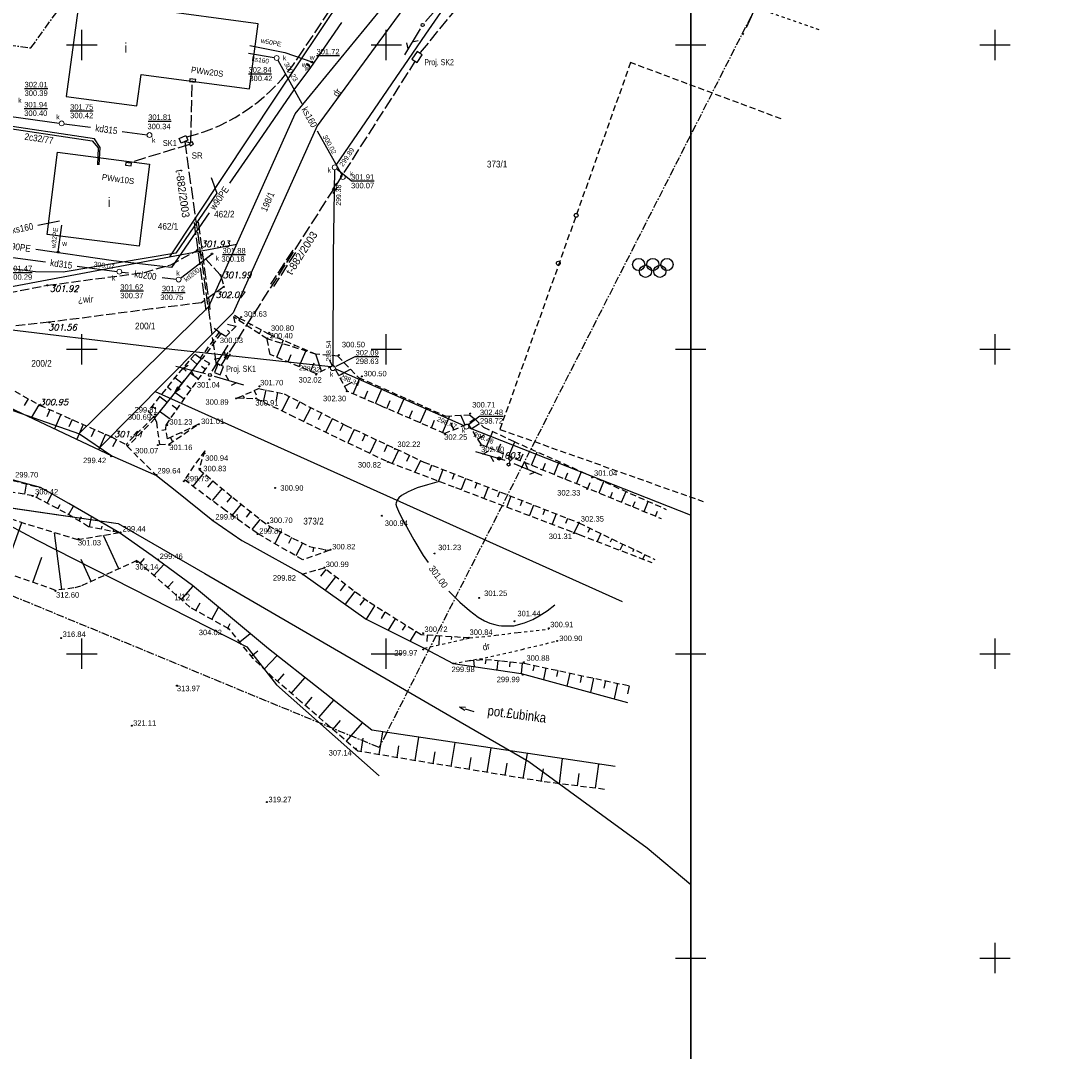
# Model space of a CAD drawing. Extents: x 4615668 to 9294084, y 5331114 to 10688993.
# Tile 165 of 181: x 4656035 to 4656207, y 5335598 to 5335767. Entities that reach past the tile are written whole.
import ezdxf
from ezdxf.enums import TextEntityAlignment as Align

# ---------------------------------------------------------------- set-up
doc = ezdxf.new("R2010")
doc.units = 0
doc.header["$MEASUREMENT"] = 0
for name, pattern in [('CENTER', [2, 1.25, -0.25, 0.25, -0.25]), ('CHODNIK', [2, 1.5, -0.5]), ('DASHDOT', [25.4, 12.7, -6.35, 0, -6.35]), ('DROGA', [1, 0.5, -0.5]), ('JEZDNIA', [1.5, 1, -0.5]), ('PROJEKT', [2.5, 2, -0.5]), ('PRZEPUST', [1.5, 1, -0.5]), ('SKARPA1', [1.5, 1, -0.5]), ('WARSTWICA', [3, 2, -1])]:
    doc.linetypes.add(name, pattern=pattern)
for name, color, linetype in [('1', 7, 'Continuous'), ('11', 7, 'Continuous'), ('12', 7, 'Continuous'), ('16', 7, 'Continuous'), ('17', 7, 'Continuous'), ('18', 7, 'Continuous'), ('19', 7, 'Continuous'), ('2', 7, 'Continuous'), ('22', 7, 'Continuous'), ('23', 7, 'Continuous'), ('24', 7, 'Continuous'), ('25', 7, 'Continuous'), ('26', 7, 'Continuous'), ('27', 7, 'Continuous'), ('28', 7, 'Continuous'), ('29', 7, 'Continuous'), ('3', 7, 'Continuous'), ('38', 7, 'Continuous'), ('45', 7, 'Continuous'), ('48', 7, 'Continuous'), ('5', 7, 'Continuous'), ('50', 7, 'Continuous'), ('51', 7, 'Continuous'), ('52', 7, 'Continuous'), ('55', 7, 'Continuous'), ('56', 7, 'Continuous'), ('58', 7, 'Continuous'), ('60', 7, 'Continuous'), ('61', 7, 'Continuous'), ('62', 7, 'Continuous'), ('UKKPA_506', 7, 'Continuous')]:
    doc.layers.add(name, color=color, linetype=linetype)
doc.styles.add('ITALICT', font='ITALICT', dxfattribs={"height": 0.2})
doc.styles.add('txt', font='TXT', dxfattribs={"height": 0.2})

# ---------------------------------------------------------------- blocks, each defined once
blk = doc.blocks.new('STS')
at = {"layer": '45', "color": 219, "linetype": 'Continuous'}
for p, q in [((1.5, 0), (0, 0)), ((2.5, 0), (1.5, 0.25)), ((2.5, 0), (1.5, -0.25))]:
    blk.add_line(p, q, dxfattribs=at)
blk = doc.blocks.new('MSZ')
at = {"layer": '22', "color": 7, "linetype": 'Continuous'}
blk.add_circle((0, 0), 0.25, dxfattribs=at)
blk = doc.blocks.new('PLT')
at = {"layer": '24', "color": 40, "linetype": 'Continuous'}
for p, q in [((0.75, 0), (5.75, 0)), ((3.25, 0), (2.543, 0.707)), ((4.543, 0), (3.836, -0.707))]:
    blk.add_line(p, q, dxfattribs=at)
blk = doc.blocks.new('SLU')
at = {"layer": '22', "color": 1, "linetype": 'Continuous'}
blk.add_circle((0, 0), 0.25, dxfattribs=at)
blk = doc.blocks.new('KL')
at = {"layer": 'UKKPA_506', "color": 7, "linetype": 'Continuous', "lineweight": 13}
blk.add_circle((0, 0), 0.4, dxfattribs=at)
blk = doc.blocks.new('DR')
at = {"layer": '18', "color": 6, "linetype": 'Continuous', "style": 'txt', "width": 0.909091}
blk.add_text('dr', height=1.1, rotation=0.0001, dxfattribs=at).set_placement((0, 0), align=Align.MIDDLE)
blk = doc.blocks.new('PLAC')
at = {"layer": '48', "color": 7, "linetype": 'Continuous'}
for centre in [(-2.33, 0), (0, 0), (2.33, 0), (-1.2, -1.12), (1.16, -1.12)]:
    blk.add_circle(centre, 1, dxfattribs=at)
blk = doc.blocks.new('WYS')
at = {"layer": '52', "color": 67, "linetype": 'Continuous'}
blk.add_circle((0, 0), 0.08, dxfattribs=at)
blk = doc.blocks.new('A')
at = {"layer": '26', "color": 165, "linetype": 'Continuous'}
blk.add_circle((0, 0), 0.125, dxfattribs=at)
blk = doc.blocks.new('*M2245')
at = {"layer": '23', "color": 44, "linetype": 'PROJEKT'}
blk.add_lwpolyline([(-0.5, -0.16), (0.44, -0.28), (0.5, 0.15), (-0.44, 0.28), (-0.5, -0.16)], close=True, dxfattribs=at)
blk = doc.blocks.new('*M2246')
at = {"layer": '23', "color": 44, "linetype": 'PROJEKT'}
blk.add_lwpolyline([(-0.5, -0.15), (0.44, -0.28), (0.5, 0.16), (-0.44, 0.28), (-0.5, -0.15)], close=True, dxfattribs=at)
blk = doc.blocks.new('*M2247')
at = {"layer": '23', "color": 44, "linetype": 'PROJEKT'}
blk.add_lwpolyline([(0.35, -0.06), (0.16, 0.32), (-0.35, 0.07), (-0.16, -0.32), (0.35, -0.06)], close=True, dxfattribs=at)
blk = doc.blocks.new('A$C4F0')
at = {"layer": '23', "color": 44, "linetype": 'Continuous'}
for p, q in [((5.9, 17.7), (0, 3.9)), ((15.1, 13.8), (5.9, 17.7)), ((0, 3.9), (9.2, 0)), ((9.2, 0), (15.1, 13.8))]:
    blk.add_line(p, q, dxfattribs=at)

msp = doc.modelspace()

# ---------------------------------------------------------------- linework, layer by layer
at = {"layer": '1', "color": 2, "linetype": 'Continuous'}
msp.add_lwpolyline([(4656020.371, 5335688.851), (4656050.927, 5335684.385), (4656065.167, 5335676.195), (4656107.106, 5335651.853), (4656118.387, 5335645.305), (4656137.817, 5335631.145), (4656144.967, 5335625.112)], dxfattribs=at)
at = {"layer": '11', "color": 2, "linetype": 'Continuous'}
for points in [[(4656045.21, 5335775.585), (4656042.412, 5335754.574), (4656054.006, 5335753.03), (4656054.691, 5335758.17), (4656072.472, 5335755.802), (4656073.898, 5335766.51), (4656056.022, 5335768.891), (4656056.71, 5335774.054)], [(4656056.076, 5335743.461), (4656054.352, 5335729.974), (4656039.26, 5335731.903), (4656040.984, 5335745.39)]]:
    msp.add_lwpolyline(points, close=True, dxfattribs=at)
at = {"layer": '16', "color": 7, "linetype": 'JEZDNIA'}
msp.add_lwpolyline([(4656159.827, 5335750.877), (4656135.098, 5335760.129), (4656113.634, 5335699.873), (4656146.993, 5335688.035)], dxfattribs=at)
at = {"layer": '16', "color": 7, "linetype": 'CHODNIK'}
msp.add_lwpolyline([(4656019.851, 5335714.863), (4656019.941, 5335715.997), (4656012.673, 5335716.021), (4655998.6, 5335714.301), (4655995.642, 5335716.567), (4656014.482, 5335718.746), (4656026.967, 5335721.129), (4656039.299, 5335723.539), (4656055.229, 5335725.657), (4656059.553, 5335726.917), (4656063.942, 5335729.316), (4656067.747, 5335725.207), (4656068.29, 5335723.28), (4656064.617, 5335720.67), (4656056.399, 5335719.653), (4656039.611, 5335717.464), (4656027.451, 5335716.201), (4656021.906, 5335713.503)], dxfattribs=at)
at = {"layer": '16', "color": 7, "linetype": 'Continuous'}
for centre in [(4656126.162, 5335735.031), (4656123.228, 5335727.162)]:
    msp.add_circle(centre, 0.319, dxfattribs=at)
at = {"layer": '17', "color": 97, "linetype": 'DROGA'}
for p, q in [((4656101.206, 5335663.941), (4656108.658, 5335665.607)), ((4656105.979, 5335661.412), (4656108.311, 5335661.864))]:
    msp.add_line(p, q, dxfattribs=at)
for points in [[(4656118.304, 5335791.395), (4656131.964, 5335781.983), (4656144.89, 5335773.093), (4656145.73, 5335772.678), (4656166.321, 5335765.452)], [(4656108.658, 5335665.607), (4656112.967, 5335666.067), (4656116.597, 5335666.511), (4656121.682, 5335667.092)], [(4656108.311, 5335661.864), (4656111.183, 5335662.324), (4656117.261, 5335663.733), (4656122.924, 5335665.093)]]:
    msp.add_lwpolyline(points, dxfattribs=at)
at = {"layer": '19', "color": 172, "linetype": 'PRZEPUST'}
for p, q in [((4656067.507, 5335715.841), (4656064.393, 5335711.595)), ((4656067.8, 5335715.628), (4656064.705, 5335711.447)), ((4656056.741, 5335701.91), (4656052.216, 5335697.39)), ((4656056.974, 5335701.633), (4656052.484, 5335697.108))]:
    msp.add_line(p, q, dxfattribs=at)
at = {"layer": '19', "color": 7, "linetype": 'Continuous'}
for p, q in [((4656067.507, 5335715.841), (4656067.8, 5335715.628)), ((4656064.393, 5335711.595), (4656064.705, 5335711.447)), ((4656056.741, 5335701.91), (4656056.974, 5335701.633)), ((4656052.216, 5335697.39), (4656052.484, 5335697.108))]:
    msp.add_line(p, q, dxfattribs=at)
at = {"layer": '2', "color": 7, "linetype": 'Continuous'}
msp.add_line((4656069.826, 5335719.042), (4656047.89, 5335696.9), dxfattribs=at)
at = {"layer": '2', "color": 5, "linetype": 'Continuous'}
for p, q in [((4656020.057, 5335688.905), (4656050.927, 5335684.385)), ((4656050.927, 5335684.385), (4656065.167, 5335676.195)), ((4656065.167, 5335676.195), (4656107.106, 5335651.853)), ((4656107.106, 5335651.853), (4656118.387, 5335645.305)), ((4656118.387, 5335645.305), (4656137.817, 5335631.145)), ((4656137.817, 5335631.145), (4656144.967, 5335625.112))]:
    msp.add_line(p, q, dxfattribs=at)
at = {"layer": '2', "color": 7, "linetype": 'Continuous'}
for points in [[(4656059.429, 5335728.24), (4656076.837, 5335754.451), (4656098.858, 5335787.33), (4656103.624, 5335793.804), (4656110.203, 5335816.785), (4656114.651, 5335866.405)], [(4656118.563, 5335799.389), (4656105.727, 5335781.22), (4656098.312, 5335769.738), (4656083.607, 5335749.761), (4656069.826, 5335719.042)], [(4656044.512, 5335699.189), (4656065.846, 5335720.083), (4656080.027, 5335751.701), (4656096.37, 5335771.696), (4656112.816, 5335798.201)], [(4655988.283, 5335724.453), (4656015.314, 5335719.932), (4656070.434, 5335730.313)], [(4656057.009, 5335706.104), (4656097.216, 5335688.012), (4656133.691, 5335671.593)], [(4656028.25, 5335704.809), (4656044.602, 5335699.158), (4656049.901, 5335695.518), (4656057.217, 5335692.278), (4656060.271, 5335689.86), (4656066.492, 5335684.927), (4656071.262, 5335681.626), (4656072.748, 5335680.809), (4656081.268, 5335676.082), (4656091.648, 5335668.711), (4656101.206, 5335663.941), (4656105.979, 5335661.412), (4656117.131, 5335659.767), (4656134.574, 5335654.986)], [(4655999.432, 5335675.248), (4656006.048, 5335671.372), (4656021.217, 5335685.118), (4656023.452, 5335686.311), (4656033.012, 5335684.131), (4656037.505, 5335681.75), (4656072.081, 5335664.155), (4656076.93, 5335657.887), (4656093.813, 5335642.969)]]:
    msp.add_lwpolyline(points, dxfattribs=at)
at = {"layer": '23', "color": 44, "linetype": 'PROJEKT'}
for p, q in [((4656100.608, 5335761.787), (4656132.365, 5335800.619)), ((4656080.436, 5335760.855), (4656091.998, 5335778.158)), ((4656067.881, 5335710.437), (4656099.767, 5335760.387)), ((4656062.848, 5335746.976), (4656063.116, 5335757.015)), ((4656060.967, 5335747.632), (4656062.063, 5335748.121)), ((4656061.293, 5335746.902), (4656060.967, 5335747.632)), ((4656062.389, 5335747.391), (4656061.293, 5335746.902)), ((4656061.856, 5335747.119), (4656067.101, 5335709.922)), ((4656062.878, 5335746.913), (4656061.861, 5335747.144)), ((4656062.063, 5335748.121), (4656062.389, 5335747.391)), ((4656062.618, 5335746.664), (4656052.572, 5335743.61)), ((4656086.798, 5335740.314), (4656086.09, 5335739.214)), ((4656086.879, 5335739.698), (4656086.171, 5335738.598)), ((4656063.387, 5335733.838), (4656065.328, 5335719.451)), ((4656064.068, 5335733.919), (4656066.006, 5335719.549)), ((4656079.598, 5335729.324), (4656075.964, 5335723.704)), ((4656080.066, 5335728.938), (4656076.432, 5335723.318)), ((4656068.92, 5335712.503), (4656068.337, 5335711.589)), ((4656067.045, 5335710.916), (4656067.635, 5335710.403)), ((4656069.306, 5335712.257), (4656068.722, 5335711.343))]:
    msp.add_line(p, q, dxfattribs=at)
msp.add_lwpolyline([(4656063.295, 5335746.696), (4656063.104, 5335747.08), (4656062.598, 5335746.827), (4656062.79, 5335746.444)], close=True, dxfattribs=at)
msp.add_arc((4656054.706, 5335777.755), 30.783, 284.12225, 326.70173, dxfattribs=at)
msp.add_point((4656063.116, 5335757.015), dxfattribs=at)
at = {"layer": '24', "color": 7, "linetype": 'DASHDOT'}
msp.add_line((4656115.269, 5335694.78), (4656115.124, 5335694.329), dxfattribs=at)
at = {"layer": '25', "color": 165, "linetype": 'Continuous'}
for points in [[(4656087.585, 5335766.71), (4656082.507, 5335759.295), (4656082.207, 5335759.665), (4656081.987, 5335759.845)], [(4656072.577, 5335762.955), (4656078.327, 5335761.805), (4656082.737, 5335760.225), (4656082.993, 5335760.005)], [(4656082.507, 5335759.295), (4656079.807, 5335755.675), (4656074.607, 5335748.145), (4656069.211, 5335740.29)], [(4656065.87, 5335735.427), (4656059.707, 5335726.455), (4656050.137, 5335727.585), (4656037.385, 5335729.421)], [(4656041.047, 5335728.825), (4656041.067, 5335729.025), (4656041.647, 5335733.425)]]:
    msp.add_lwpolyline(points, dxfattribs=at)
at = {"layer": '27', "color": 17, "linetype": 'Continuous'}
for p, q in [((4656072.327, 5335761.645), (4656076.562, 5335760.95)), ((4656077.151, 5335760.535), (4656081.121, 5335753.396)), ((4656032.963, 5335751.311), (4656041.251, 5335750.189)), ((4656042.044, 5335750.082), (4656046.398, 5335749.503)), ((4656051.602, 5335748.81), (4656055.68, 5335748.268)), ((4656083.599, 5335748.939), (4656087.643, 5335741.665)), ((4656037.706, 5335733.44), (4656041.297, 5335734.155)), ((4656033.653, 5335728.112), (4656038.981, 5335727.399)), ((4656061.174, 5335724.719), (4656066.347, 5335728.705)), ((4656044.184, 5335726.703), (4656050.721, 5335725.828)), ((4656051.513, 5335725.722), (4656052.651, 5335725.57)), ((4656058.177, 5335724.833), (4656060.461, 5335724.528)), ((4656107.754, 5335700.478), (4656086.577, 5335709.795)), ((4656108.497, 5335700.184), (4656144.854, 5335685.833))]:
    msp.add_line(p, q, dxfattribs=at)
for points in [[(4656086.719, 5335743.253), (4656101.468, 5335764.818), (4656111.807, 5335779.776)], [(4656086.471, 5335742.523), (4656086.223, 5335728.563), (4656086.196, 5335710.326)], [(4656085.868, 5335710.15), (4656059.749, 5335712.967), (4656027.107, 5335716.919)]]:
    msp.add_lwpolyline(points, dxfattribs=at)
at = {"layer": '29', "color": 6, "linetype": 'Continuous'}
for points in [[(4656029.797, 5335749.785), (4656046.677, 5335747.265), (4656047.667, 5335746.115), (4656047.527, 5335743.345)], [(4656047.807, 5335743.305), (4656047.987, 5335746.175), (4656047.037, 5335747.575), (4656030.187, 5335750.145)]]:
    msp.add_lwpolyline(points, dxfattribs=at)
at = {"layer": '38', "color": 97, "linetype": 'Continuous'}
msp.add_lwpolyline([(4656066.215, 5335741.259), (4656067.154, 5335738.655), (4656060.411, 5335728.791), (4656041.889, 5335725.716), (4656037.365, 5335725.759), (4656030.068, 5335726.698), (4656029.811, 5335723.624), (4655956.014, 5335734.927), (4655923.597, 5335742.734)], dxfattribs=at)
at = {"layer": '45', "color": 219, "linetype": 'Continuous'}
msp.add_line((4656019.282, 5335709.961), (4656049.901, 5335695.518), dxfattribs=at)
for points in [[(4656064.6, 5335711.497), (4656059.704, 5335705.209), (4656056.878, 5335701.747)], [(4656049.901, 5335695.518), (4656057.217, 5335692.278), (4656060.271, 5335689.86), (4656066.492, 5335684.927), (4656071.262, 5335681.626), (4656072.748, 5335680.809), (4656081.268, 5335676.082), (4656091.648, 5335668.711), (4656101.206, 5335663.941), (4656105.979, 5335661.412), (4656117.131, 5335659.767), (4656134.574, 5335654.986)], [(4656132.538, 5335644.493), (4656092.597, 5335650.48), (4656075.615, 5335663.823), (4656063.118, 5335674.235), (4656056.503, 5335679.086), (4656051.135, 5335682.872), (4656042.824, 5335687.697), (4656038.157, 5335690.297), (4656020.557, 5335695.063)]]:
    msp.add_lwpolyline(points, dxfattribs=at)
at = {"layer": '50', "color": 245, "linetype": 'WARSTWICA'}
msp.add_lwpolyline([(4656155.568, 5335769.166), (4656154.925, 5335767.63), (4656153.488, 5335764.66)], dxfattribs=at)
at = {"layer": '50', "color": 216, "linetype": 'Continuous'}
for points in [[(4656103.662, 5335691.296), (4656101.728, 5335690.767), (4656100.037, 5335690.276), (4656098.54, 5335689.638), (4656097.462, 5335688.986), (4656097.052, 5335688.599), (4656096.776, 5335688.264), (4656096.59, 5335687.814), (4656096.56, 5335687.58), (4656096.626, 5335687.198), (4656096.971, 5335686.445), (4656097.39, 5335685.531), (4656099.518, 5335681.705), (4656101.006, 5335679.141), (4656101.819, 5335678.023)], [(4656105.247, 5335673.313), (4656105.399, 5335673.104), (4656107.027, 5335671.48), (4656108.635, 5335670.121), (4656110.051, 5335669.045), (4656111.1, 5335668.414), (4656111.949, 5335668.036), (4656112.789, 5335667.826), (4656113.459, 5335667.641), (4656113.881, 5335667.598), (4656114.628, 5335667.622), (4656115.934, 5335667.625), (4656117.656, 5335668.087), (4656119.034, 5335668.658), (4656120.081, 5335669.218), (4656121.408, 5335670.069), (4656122.671, 5335671.025)]]:
    msp.add_lwpolyline(points, dxfattribs=at)
at = {"layer": '51', "color": 3, "linetype": 'Continuous'}
for p, q in [((4656070.912, 5335718.113), (4656070.735, 5335717.783)), ((4656070.238, 5335716.793), (4656068.869, 5335717.086)), ((4656069.281, 5335715.792), (4656068.875, 5335716.18)), ((4656072.673, 5335717.165), (4656072.545, 5335716.927)), ((4656074.434, 5335716.216), (4656074.098, 5335715.593)), ((4656076.219, 5335715.319), (4656076.063, 5335714.956)), ((4656078.056, 5335714.527), (4656077.822, 5335713.986)), ((4656076.977, 5335711.711), (4656077.913, 5335713.957)), ((4656079.892, 5335713.734), (4656079.816, 5335713.557)), ((4656080.669, 5335710.173), (4656081.741, 5335712.746)), ((4656081.729, 5335712.942), (4656081.656, 5335712.773)), ((4656062.861, 5335711.443), (4656063.874, 5335710.564)), ((4656078.823, 5335710.942), (4656079.325, 5335712.147)), ((4656082.516, 5335709.403), (4656083.098, 5335710.8)), ((4656084.342, 5335709.409), (4656083.4, 5335712.221)), ((4656086.148, 5335710.27), (4656085.721, 5335711.164)), ((4656061.551, 5335709.932), (4656062.097, 5335709.458)), ((4656064.1, 5335708.108), (4656062.731, 5335709.097)), ((4656065.271, 5335709.73), (4656064.616, 5335710.203)), ((4656087.174, 5335708.732), (4656089.077, 5335709.767)), ((4656060.258, 5335708.406), (4656061.453, 5335707.456)), ((4656088.13, 5335706.975), (4656089.358, 5335707.643)), ((4656089.529, 5335705.704), (4656090.644, 5335708.286)), ((4656059.014, 5335706.84), (4656059.619, 5335706.359)), ((4656061.771, 5335704.856), (4656060.25, 5335705.911)), ((4656062.929, 5335706.487), (4656062.215, 5335707.002)), ((4656073.262, 5335706.256), (4656073.591, 5335705.524)), ((4656075.167, 5335706.34), (4656074.759, 5335704.389)), ((4656077.124, 5335705.93), (4656076.87, 5335704.714)), ((4656091.365, 5335704.911), (4656091.919, 5335706.194)), ((4656093.201, 5335704.118), (4656094.302, 5335706.667)), ((4656036.136, 5335704.915), (4656035.484, 5335703.77)), ((4656037.874, 5335703.926), (4656036.647, 5335701.77)), ((4656057.77, 5335705.274), (4656058.975, 5335704.316)), ((4656071.437, 5335705.438), (4656071.633, 5335705.002)), ((4656079.002, 5335705.295), (4656077.783, 5335702.937)), ((4656080.778, 5335704.377), (4656080.182, 5335703.223)), ((4656095.036, 5335703.323), (4656095.587, 5335704.588)), ((4656096.87, 5335702.524), (4656097.967, 5335705.044)), ((4656039.697, 5335703.104), (4656039.19, 5335701.957)), ((4656041.526, 5335702.297), (4656040.493, 5335699.956)), ((4656056.525, 5335703.708), (4656057.118, 5335703.237)), ((4656059.491, 5335701.569), (4656057.73, 5335702.791)), ((4656060.631, 5335703.213), (4656059.815, 5335703.779)), ((4656082.556, 5335703.46), (4656081.396, 5335701.189)), ((4656084.337, 5335702.551), (4656083.766, 5335701.432)), ((4656098.703, 5335701.725), (4656099.249, 5335702.98)), ((4656100.537, 5335700.927), (4656101.625, 5335703.424)), ((4656107.903, 5335700.558), (4656107.235, 5335702.189)), ((4656043.356, 5335701.489), (4656042.829, 5335700.296)), ((4656045.186, 5335700.681), (4656044.112, 5335698.249)), ((4656086.118, 5335701.641), (4656084.995, 5335699.44)), ((4656087.9, 5335700.732), (4656087.347, 5335699.649)), ((4656102.371, 5335700.128), (4656102.912, 5335701.371)), ((4656104.204, 5335699.33), (4656105.406, 5335702.09)), ((4656106.052, 5335699.8), (4656105.586, 5335700.937)), ((4656108.884, 5335699.954), (4656110.278, 5335700.858)), ((4656047.015, 5335699.874), (4656046.468, 5335698.635)), ((4656048.845, 5335699.066), (4656047.731, 5335696.542)), ((4656058.773, 5335699.795), (4656058.091, 5335699.667)), ((4656061.314, 5335699.385), (4656061.413, 5335699.174)), ((4656063.125, 5335700.234), (4656063.191, 5335700.093)), ((4656089.703, 5335699.868), (4656088.672, 5335697.668)), ((4656091.514, 5335699.019), (4656090.996, 5335697.914)), ((4656109.973, 5335698.276), (4656111.051, 5335698.976)), ((4656111.421, 5335697.032), (4656112.446, 5335699.526)), ((4656050.649, 5335698.205), (4656050.014, 5335696.984)), ((4656059.503, 5335698.536), (4656059.833, 5335697.832)), ((4656093.325, 5335698.169), (4656092.285, 5335695.951)), ((4656095.136, 5335697.32), (4656094.613, 5335696.207)), ((4656113.271, 5335696.272), (4656113.764, 5335697.471)), ((4656115.121, 5335695.512), (4656116.07, 5335697.82)), ((4656096.946, 5335696.471), (4656095.92, 5335694.283)), ((4656098.757, 5335695.622), (4656098.276, 5335694.596)), ((4656116.971, 5335694.751), (4656117.434, 5335695.878)), ((4656118.821, 5335693.991), (4656119.724, 5335696.189)), ((4656100.568, 5335694.772), (4656099.67, 5335692.858)), ((4656102.413, 5335694.004), (4656102.04, 5335693.052)), ((4656120.67, 5335693.231), (4656121.111, 5335694.302)), ((4656122.52, 5335692.47), (4656123.378, 5335694.558)), ((4656064.944, 5335692.699), (4656063.166, 5335690.564)), ((4656104.275, 5335693.274), (4656103.537, 5335691.389)), ((4656106.138, 5335692.544), (4656105.772, 5335691.612)), ((4656108, 5335691.815), (4656107.276, 5335689.968)), ((4656124.37, 5335691.71), (4656124.788, 5335692.727)), ((4656126.22, 5335690.95), (4656127.033, 5335692.928)), ((4656035.582, 5335689.203), (4656035.866, 5335690.894)), ((4656066.481, 5335691.419), (4656065.625, 5335690.391)), ((4656068.018, 5335690.139), (4656066.372, 5335688.163)), ((4656109.862, 5335691.085), (4656109.503, 5335690.171)), ((4656111.724, 5335690.355), (4656111.015, 5335688.546)), ((4656128.07, 5335690.189), (4656128.465, 5335691.151)), ((4656129.92, 5335689.429), (4656130.687, 5335691.297)), ((4656037.494, 5335688.692), (4656037.898, 5335689.454)), ((4656039.261, 5335687.755), (4656040.05, 5335689.242)), ((4656069.554, 5335688.859), (4656068.765, 5335687.911)), ((4656113.586, 5335689.625), (4656113.235, 5335688.73)), ((4656115.448, 5335688.896), (4656114.753, 5335687.123)), ((4656131.769, 5335688.669), (4656132.142, 5335689.575)), ((4656133.619, 5335687.908), (4656134.342, 5335689.666)), ((4656041.027, 5335686.817), (4656041.412, 5335687.543)), ((4656042.78, 5335685.854), (4656043.61, 5335687.241)), ((4656071.115, 5335687.608), (4656069.636, 5335685.752)), ((4656117.31, 5335688.166), (4656116.966, 5335687.289)), ((4656119.172, 5335687.436), (4656118.492, 5335685.701)), ((4656121.034, 5335686.706), (4656120.698, 5335685.848)), ((4656135.469, 5335687.148), (4656135.819, 5335687.999)), ((4656137.319, 5335686.388), (4656137.996, 5335688.035)), ((4656044.496, 5335684.827), (4656044.917, 5335685.532)), ((4656046.232, 5335683.853), (4656046.567, 5335685.524)), ((4656072.679, 5335686.362), (4656071.971, 5335685.473)), ((4656074.243, 5335685.115), (4656072.888, 5335683.415)), ((4656122.896, 5335685.976), (4656122.231, 5335684.278)), ((4656124.758, 5335685.247), (4656124.429, 5335684.407)), ((4656139.169, 5335685.627), (4656139.496, 5335686.424)), ((4656032.208, 5335676.391), (4656035.079, 5335684.552)), ((4656048.193, 5335683.461), (4656048.294, 5335683.962)), ((4656050.154, 5335683.068), (4656050.221, 5335683.402)), ((4656075.842, 5335683.922), (4656075.381, 5335683.016)), ((4656126.62, 5335684.515), (4656125.841, 5335682.905)), ((4656128.42, 5335683.644), (4656128.067, 5335682.915)), ((4656041.693, 5335673.568), (4656040.474, 5335682.893)), ((4656051.022, 5335676.959), (4656048.53, 5335682.43)), ((4656077.625, 5335683.016), (4656076.653, 5335681.104)), ((4656079.408, 5335682.11), (4656078.897, 5335681.104)), ((4656130.22, 5335682.772), (4656129.587, 5335681.464)), ((4656132.02, 5335681.901), (4656131.74, 5335681.321)), ((4656081.191, 5335681.205), (4656080.118, 5335679.092)), ((4656083.038, 5335680.489), (4656082.899, 5335679.732)), ((4656085.005, 5335680.126), (4656084.939, 5335679.766)), ((4656133.821, 5335681.03), (4656133.332, 5335680.02)), ((4656135.621, 5335680.158), (4656135.413, 5335679.728)), ((4656036.925, 5335674.731), (4656038.393, 5335678.905)), ((4656046.472, 5335674.887), (4656044.836, 5335678.478)), ((4656054.548, 5335677.851), (4656055.259, 5335678.657)), ((4656137.421, 5335679.287), (4656137.077, 5335678.575)), ((4656056.798, 5335675.866), (4656058.407, 5335677.69)), ((4656085.035, 5335676.874), (4656084.174, 5335675.752)), ((4656059.047, 5335673.882), (4656059.942, 5335674.895)), ((4656086.622, 5335675.657), (4656084.946, 5335673.47)), ((4656061.297, 5335671.897), (4656063.257, 5335674.119)), ((4656088.209, 5335674.44), (4656087.393, 5335673.376)), ((4656089.796, 5335673.223), (4656088.209, 5335671.153)), ((4656063.686, 5335670.109), (4656064.375, 5335671.361)), ((4656091.384, 5335672.006), (4656090.612, 5335671)), ((4656066.313, 5335668.662), (4656067.412, 5335670.657)), ((4656093.043, 5335670.894), (4656091.673, 5335668.699)), ((4656094.74, 5335669.835), (4656094.105, 5335668.818)), ((4656068.941, 5335667.214), (4656069.35, 5335667.958)), ((4656096.436, 5335668.775), (4656095.268, 5335666.904)), ((4656098.133, 5335667.716), (4656097.599, 5335666.862)), ((4656070.888, 5335664.949), (4656072.591, 5335666.342)), ((4656099.829, 5335666.657), (4656098.863, 5335665.11)), ((4656101.672, 5335666.054), (4656101.607, 5335665.035)), ((4656103.668, 5335665.927), (4656103.575, 5335664.471)), ((4656105.664, 5335665.799), (4656105.636, 5335665.362)), ((4656107.66, 5335665.671), (4656107.641, 5335665.38)), ((4656072.787, 5335662.627), (4656073.863, 5335663.507)), ((4656074.905, 5335660.507), (4656077.027, 5335662.714)), ((4656109.308, 5335661.94), (4656109.386, 5335660.909)), ((4656111.302, 5335662.084), (4656111.232, 5335661.366)), ((4656113.293, 5335661.888), (4656113.142, 5335660.355)), ((4656115.282, 5335661.686), (4656115.199, 5335660.875)), ((4656117.272, 5335661.482), (4656117.096, 5335659.772)), ((4656119.234, 5335661.102), (4656119.041, 5335660.199)), ((4656077.099, 5335658.462), (4656078.182, 5335659.708)), ((4656079.364, 5335656.494), (4656081.627, 5335659.099)), ((4656121.19, 5335660.684), (4656120.78, 5335658.767)), ((4656123.145, 5335660.265), (4656122.928, 5335659.251)), ((4656125.101, 5335659.847), (4656124.643, 5335657.708)), ((4656127.057, 5335659.429), (4656126.816, 5335658.303)), ((4656129.013, 5335659.01), (4656128.507, 5335656.649)), ((4656130.968, 5335658.592), (4656130.704, 5335657.356)), ((4656132.924, 5335658.173), (4656132.371, 5335655.59)), ((4656134.88, 5335657.755), (4656134.592, 5335656.408)), ((4656081.629, 5335654.527), (4656082.807, 5335655.887)), ((4656083.896, 5335652.562), (4656086.348, 5335655.39)), ((4656086.162, 5335650.597), (4656087.436, 5335652.066)), ((4656088.429, 5335648.632), (4656091.071, 5335651.679)), ((4656090.82, 5335646.931), (4656091.18, 5335649.12)), ((4656093.78, 5335646.443), (4656094.4, 5335650.21)), ((4656099.7, 5335645.468), (4656100.335, 5335649.32)), ((4656096.74, 5335645.955), (4656097.054, 5335647.86)), ((4656105.62, 5335644.492), (4656106.269, 5335648.431)), ((4656111.54, 5335643.517), (4656112.203, 5335647.541)), ((4656102.66, 5335644.98), (4656102.981, 5335646.928)), ((4656108.58, 5335644.004), (4656108.908, 5335645.995)), ((4656117.46, 5335642.541), (4656118.138, 5335646.652)), ((4656123.396, 5335641.67), (4656123.919, 5335645.785)), ((4656114.5, 5335643.029), (4656114.835, 5335645.063)), ((4656120.42, 5335642.053), (4656120.763, 5335644.13)), ((4656129.348, 5335640.914), (4656129.854, 5335644.895)), ((4656126.372, 5335641.292), (4656126.629, 5335643.316))]:
    msp.add_line(p, q, dxfattribs=at)
at = {"layer": '51', "color": 3, "linetype": 'SKARPA1'}
for p, q in [((4656067.507, 5335715.841), (4656066.539, 5335716.52)), ((4656068.623, 5335715.104), (4656067.8, 5335715.628)), ((4656075.897, 5335712.161), (4656075.38, 5335714.759)), ((4656064.393, 5335711.595), (4656063.516, 5335712.198)), ((4656065.959, 5335710.683), (4656064.705, 5335711.447)), ((4656087.033, 5335711.91), (4656083.4, 5335712.221)), ((4656055.841, 5335702.847), (4656056.741, 5335701.91)), ((4656052.419, 5335697.1), (4656057.217, 5335692.278)), ((4656065.142, 5335696.338), (4656064.176, 5335693.339)), ((4656084.758, 5335677.086), (4656081.268, 5335676.082))]:
    msp.add_line(p, q, dxfattribs=at)
for points in [[(4656069.849, 5335718.36), (4656070.238, 5335716.793), (4656068.623, 5335715.104)], [(4656083.4, 5335712.221), (4656075.38, 5335714.759), (4656069.849, 5335718.36)], [(4656070.052, 5335718.623), (4656070.829, 5335718.158), (4656075.619, 5335715.578), (4656083.4, 5335712.221)], [(4656021.906, 5335713.503), (4656023.086, 5335711.463), (4656027.458, 5335709.853), (4656038.005, 5335703.851), (4656049.815, 5335698.638), (4656052.216, 5335697.39)], [(4656063.516, 5335712.198), (4656060.597, 5335708.832), (4656055.841, 5335702.847)], [(4656108.636, 5335702.265), (4656109.498, 5335701.592), (4656108.14, 5335700.655), (4656104.543, 5335699.182), (4656094.298, 5335703.644), (4656088.604, 5335706.103), (4656086.299, 5335710.342), (4656083.484, 5335709), (4656075.897, 5335712.161)], [(4656087.033, 5335711.91), (4656090.378, 5335708.404), (4656104.721, 5335702.053), (4656108.636, 5335702.265)], [(4656064.031, 5335700.658), (4656059.048, 5335698.323), (4656058.731, 5335700.018), (4656058.796, 5335700.567), (4656062.259, 5335705.559), (4656065.959, 5335710.683)], [(4656070.525, 5335705.029), (4656073.995, 5335706.585), (4656078.212, 5335705.703), (4656082.182, 5335703.651), (4656088.332, 5335700.511), (4656101.153, 5335694.498), (4656126.597, 5335684.526), (4656139.089, 5335678.48)], [(4656070.525, 5335705.029), (4656073.58, 5335704.955), (4656079.176, 5335702.268), (4656087.278, 5335698.33), (4656095.302, 5335694.518), (4656106.314, 5335690.334), (4656126.658, 5335682.594), (4656138.562, 5335678.002)], [(4656056.974, 5335701.633), (4656057.199, 5335701.045), (4656057.707, 5335697.39), (4656059.236, 5335697.43), (4656064.031, 5335700.658)], [(4656108.34, 5335700.793), (4656110.546, 5335697.392), (4656140.114, 5335685.239)], [(4656109.498, 5335701.592), (4656110.938, 5335700.238), (4656115.839, 5335697.923), (4656140.916, 5335686.732)], [(4656065.142, 5335696.338), (4656063.371, 5335693.89), (4656061.841, 5335691.557)], [(4656064.176, 5335693.339), (4656069.741, 5335688.703), (4656075.564, 5335684.063), (4656082.35, 5335680.616), (4656085.618, 5335680.013)], [(4656025.508, 5335690.895), (4656033.615, 5335691.481), (4656038.157, 5335690.297)], [(4656051.135, 5335682.872), (4656046.068, 5335683.886), (4656042.289, 5335686.148), (4656036.97, 5335688.97), (4656025.508, 5335690.895)], [(4656085.618, 5335680.013), (4656081.259, 5335678.429), (4656073.789, 5335682.768), (4656068.565, 5335686.521), (4656061.841, 5335691.557)], [(4656051.135, 5335682.872), (4656044.351, 5335681.721), (4656035.654, 5335684.35), (4656023.293, 5335688.693), (4656009.913, 5335679.462), (4655998.993, 5335668.191)], [(4656054.014, 5335678.322), (4656044.761, 5335674.108), (4656043.672, 5335673.827), (4656040.627, 5335673.429), (4656029.41, 5335677.375), (4656026.325, 5335671.162), (4656019.986, 5335670.454), (4656014.178, 5335670.956), (4656012.746, 5335668.728), (4656004.861, 5335667.823), (4655998.993, 5335668.191)], [(4656130.836, 5335640.725), (4656120.557, 5335642.031), (4656090.29, 5335647.018), (4656080.845, 5335655.207), (4656076.394, 5335659.075), (4656073.107, 5335662.235), (4656069.114, 5335667.119), (4656062.722, 5335670.64), (4656054.014, 5335678.322)], [(4656108.658, 5335665.607), (4656100.694, 5335666.117), (4656091.92, 5335671.595), (4656084.758, 5335677.086)], [(4656108.311, 5335661.864), (4656111.265, 5335662.088), (4656113.882, 5335661.83), (4656117.631, 5335661.445), (4656135.128, 5335657.702)]]:
    msp.add_lwpolyline(points, dxfattribs=at)
at = {"layer": '52', "color": 7, "linetype": 'Continuous'}
for centre in [(4656063.942, 5335729.316), (4656067.747, 5335725.207), (4656039.299, 5335723.539), (4656068.29, 5335723.28), (4656039.61, 5335717.464), (4656038.005, 5335703.851), (4656049.814, 5335698.638)]:
    msp.add_circle(centre, 0.1, dxfattribs=at)
at = {"layer": '52', "color": 67, "linetype": 'Continuous'}
for centre in [(4656067.457, 5335715.725), (4656056.997, 5335702.335), (4656056.787, 5335701.925)]:
    msp.add_circle(centre, 0.1, dxfattribs=at)
at = {"layer": '56', "color": 17, "linetype": 'Continuous'}
for p, q in [((4656089.177, 5335740.692), (4656086.906, 5335742.575)), ((4656089.917, 5335711.832), (4656086.669, 5335710.192)), ((4656110.346, 5335702.04), (4656108.49, 5335700.626))]:
    msp.add_line(p, q, dxfattribs=at)
at = {"layer": '58', "color": 1, "linetype": 'CENTER'}
msp.add_lwpolyline([(4655914.462, 5335691.584), (4655921.799, 5335777.288), (4656036.6, 5335762.54), (4656091.085, 5335838.33), (4656087.414, 5335867.176), (4656022.685, 5335883.426), (4656035.386, 5335914.616), (4656169.362, 5335874.669), (4656160.282, 5335778.355), (4656093.774, 5335647.606), (4656033.626, 5335672.476)], dxfattribs=at)
at = {"layer": '60', "color": 7, "linetype": 'Continuous'}
for p, q in [((4656044.967, 5335760.525), (4656044.967, 5335765.525)), ((4656094.967, 5335760.525), (4656094.967, 5335765.525)), ((4656194.967, 5335760.525), (4656194.967, 5335765.525)), ((4656042.467, 5335763.025), (4656047.467, 5335763.025)), ((4656092.467, 5335763.025), (4656097.467, 5335763.025)), ((4656142.467, 5335763.025), (4656144.967, 5335763.025)), ((4656144.967, 5335763.025), (4656147.467, 5335763.025)), ((4656192.467, 5335763.025), (4656197.467, 5335763.025)), ((4656044.967, 5335710.525), (4656044.967, 5335715.525)), ((4656094.967, 5335710.525), (4656094.967, 5335715.525)), ((4656194.967, 5335710.525), (4656194.967, 5335715.525)), ((4656042.467, 5335713.025), (4656047.467, 5335713.025)), ((4656092.467, 5335713.025), (4656097.467, 5335713.025)), ((4656142.467, 5335713.025), (4656144.967, 5335713.025)), ((4656144.967, 5335713.025), (4656147.467, 5335713.025)), ((4656192.467, 5335713.025), (4656197.467, 5335713.025)), ((4656044.967, 5335660.525), (4656044.967, 5335665.525)), ((4656094.967, 5335660.525), (4656094.967, 5335665.525)), ((4656194.967, 5335660.525), (4656194.967, 5335665.525)), ((4656042.467, 5335663.025), (4656047.467, 5335663.025)), ((4656092.467, 5335663.025), (4656097.467, 5335663.025)), ((4656142.467, 5335663.025), (4656144.967, 5335663.025)), ((4656144.967, 5335663.025), (4656147.467, 5335663.025)), ((4656192.467, 5335663.025), (4656197.467, 5335663.025)), ((4656194.967, 5335610.525), (4656194.967, 5335615.525)), ((4656142.467, 5335613.025), (4656144.967, 5335613.025)), ((4656144.967, 5335613.025), (4656147.467, 5335613.025)), ((4656192.467, 5335613.025), (4656197.467, 5335613.025))]:
    msp.add_line(p, q, dxfattribs=at)
for points in [[(4655744.967, 5335563.025), (4655744.967, 5335813.025), (4656144.967, 5335813.025), (4656144.967, 5335563.025)], [(4656207.433, 5335563.025), (4656144.967, 5335563.025), (4656144.967, 5335813.025), (4656207.433, 5335813.025)]]:
    msp.add_lwpolyline(points, dxfattribs=at)
at = {"layer": '61', "color": 1, "linetype": 'Continuous'}
msp.add_circle((4656113.507, 5335695.085), 0.25, dxfattribs=at)
msp.add_circle((4656113.507, 5335695.085), 0.25, dxfattribs=at)
msp.add_circle((4656113.507, 5335695.085), 0.25, dxfattribs=at)

# ---------------------------------------------------------------- block references
at = {"layer": '18', "color": 6, "linetype": 'Continuous'}
for p, xscale, yscale, rotation in [((4656086.834, 5335755.223), 1.000001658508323, 1.000001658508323, 57.52884863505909), ((4656111.364, 5335664.216), 1.000000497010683, 1.000000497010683, 13.00963517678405)]:
    msp.add_blockref('DR', p, dxfattribs=dict(at, xscale=xscale, yscale=yscale, rotation=rotation))
at = {"layer": '23', "color": 44, "linetype": 'Continuous', "xscale": 0.1, "yscale": 0.1, "rotation": 169.1511525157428}
msp.add_blockref('A$C4F0', (4656100.924, 5335761.769), dxfattribs=at)
at = {"layer": '23', "color": 44, "linetype": 'Continuous'}
for name, p in [('*M2245', (4656063.161, 5335757.182)), ('*M2247', (4656062.947, 5335746.761)), ('*M2246', (4656052.607, 5335743.435))]:
    msp.add_blockref(name, p, dxfattribs=at)
at = {"layer": '23', "color": 44, "linetype": 'Continuous', "xscale": 0.1, "yscale": 0.1}
msp.add_blockref('A$C4F0', (4656066.735, 5335708.843), dxfattribs=at)
at = {"layer": '24', "color": 40, "linetype": 'Continuous'}
for p, xscale, yscale, rotation in [((4656100.932, 5335766.289), 1.000002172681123, 1.000002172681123, 49.38796899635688), ((4656100.932, 5335766.289), 1.000001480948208, 1.000001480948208, 238.7115073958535), ((4656065.992, 5335708.797), 1.000001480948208, 1.000001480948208, 58.71150739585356), ((4656065.992, 5335708.797), 1.000001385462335, 1.000001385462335, 165.7373371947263), ((4656065.992, 5335708.797), 0.9999999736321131, 0.9999999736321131, 343.8602203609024), ((4656115.197, 5335694.554), 1.000002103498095, 1.000002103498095, 163.7927505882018), ((4656115.197, 5335694.554), 0.999999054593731, 0.9999990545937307, 337.6804972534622)]:
    msp.add_blockref('PLT', p, dxfattribs=dict(at, xscale=xscale, yscale=yscale, rotation=rotation))
for p in [(4656100.932, 5335766.289), (4656065.992, 5335708.797)]:
    msp.add_blockref('SLU', p, dxfattribs=at)
at = {"layer": '24', "color": 7, "linetype": 'Continuous'}
for p in [(4656115.345, 5335695.018), (4656115.049, 5335694.09)]:
    msp.add_blockref('MSZ', p, dxfattribs=at)
at = {"layer": '26', "color": 165, "linetype": 'Continuous'}
for p in [(4656081.987, 5335759.845), (4656082.207, 5335759.665), (4656082.737, 5335760.225), (4656041.067, 5335729.025)]:
    msp.add_blockref('A', p, dxfattribs=at)
at = {"layer": '28', "color": 17, "linetype": 'Continuous'}
for name, p in [('KL', (4656076.957, 5335760.885)), ('KL', (4656041.647, 5335750.135)), ('KL', (4656056.077, 5335748.215)), ('KL', (4656086.494, 5335742.922)), ('KL', (4656087.837, 5335741.315)), ('A', (4656066.347, 5335728.705)), ('KL', (4656051.117, 5335725.775)), ('KL', (4656060.857, 5335724.475)), ('KL', (4656086.199, 5335709.926)), ('KL', (4656108.117, 5335700.309))]:
    msp.add_blockref(name, p, dxfattribs=at)
at = {"layer": '45', "color": 219, "linetype": 'Continuous'}
for p, xscale, yscale, rotation in [((4656061.829, 5335707.937), 1.000000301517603, 1.000000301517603, 232.082942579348), ((4656109.363, 5335653.554), 1.000002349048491, 1.000002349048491, 163.1116725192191)]:
    msp.add_blockref('STS', p, dxfattribs=dict(at, xscale=xscale, yscale=yscale, rotation=rotation))
at = {"layer": '48', "color": 7, "linetype": 'Continuous'}
msp.add_blockref('PLAC', (4656138.749, 5335726.95), dxfattribs=at)
at = {"layer": '52', "color": 67, "linetype": 'Continuous'}
for p in [(4656071.106, 5335718.308), (4656075.462, 5335714.808), (4656075.71, 5335715.74), (4656087.173, 5335712.085), (4656065.954, 5335708.086), (4656083.444, 5335708.863), (4656090.933, 5335708.582), (4656074.141, 5335706.941), (4656088.485, 5335706.141), (4656070.305, 5335704.958), (4656073.597, 5335704.963), (4656108.749, 5335702.454), (4656058.979, 5335700.572), (4656064.192, 5335700.711), (4656104.566, 5335699.125), (4656057.442, 5335697.3), (4656059.295, 5335697.355), (4656110.504, 5335697.251), (4656049.804, 5335695.464), (4656065.089, 5335695.932), (4656096.364, 5335696.658), (4656095.229, 5335694.527), (4656057.195, 5335692.381), (4656064.42, 5335693.402), (4656128.777, 5335691.972), (4656061.725, 5335691.36), (4656076.706, 5335690.252), (4656127.959, 5335690.083), (4656036.882, 5335688.949), (4656066.487, 5335684.924), (4656094.253, 5335685.68), (4656075.542, 5335684.474), (4656126.613, 5335684.576), (4656044.436, 5335681.886), (4656051.29, 5335682.954), (4656073.851, 5335682.683), (4656125.791, 5335682.841), (4656085.795, 5335680.095), (4656054.006, 5335678.084), (4656057.519, 5335678.496), (4656102.898, 5335679.481), (4656084.807, 5335677.158), (4656081.253, 5335676.082), (4656040.656, 5335673.325), (4656110.225, 5335672.176), (4656116.041, 5335668.344), (4656069.06, 5335667.129), (4656101.02, 5335666.37), (4656121.667, 5335667.208), (4656041.572, 5335665.586), (4656108.504, 5335665.652), (4656123.01, 5335665.116), (4656101.035, 5335663.713), (4656105.979, 5335661.412), (4656117.579, 5335661.631), (4656117.41, 5335659.578), (4656060.586, 5335657.771), (4656053.173, 5335651.187), (4656089.969, 5335647.407), (4656075.364, 5335638.638)]:
    msp.add_blockref('WYS', p, dxfattribs=at)

# ---------------------------------------------------------------- texts
at = {"layer": '12', "color": 7, "linetype": 'Continuous', "style": 'txt', "width": 0.875}
for p in [(4656052.18, 5335762.598), (4656049.423, 5335737.217)]:
    msp.add_text('i', height=1.6, dxfattribs=at).set_placement(p, align=Align.MIDDLE)
at = {"layer": '18', "color": 6, "linetype": 'Continuous', "style": 'txt', "width": 0.909091}
msp.add_text('%%191wir', height=1.1, rotation=0.32391, dxfattribs=at).set_placement((4656045.599, 5335721.152), align=Align.MIDDLE)
at = {"layer": '23', "color": 44, "linetype": 'CENTER', "style": 'txt', "width": 0.971}
for s, p in [('PWw20S', (4656062.842, 5335758.476)), ('PWw10S', (4656048.198, 5335740.845))]:
    msp.add_text(s, height=1, rotation=352.22713, dxfattribs=at).set_placement(p)
at = {"layer": '23', "color": 44, "linetype": 'CENTER', "style": 'txt'}
for s, width, p in [('Proj. SK2', 0.69, (4656101.207, 5335759.694)), ('SK1', 0.906, (4656058.266, 5335746.412)), ('SR', 0.971, (4656063.006, 5335744.359)), ('Proj. SK1', 0.69, (4656068.679, 5335709.318))]:
    msp.add_text(s, height=1, dxfattribs=dict(at, width=width)).set_placement(p)
at = {"layer": '25', "color": 165, "linetype": 'Continuous', "style": 'txt', "width": 0.909091}
for s, rotation, p in [('w50PE', 348.69007, (4656075.981, 5335763.068)), ('w32PE', 82.49067, (4656040.865, 5335731.302))]:
    msp.add_text(s, height=0.77, rotation=rotation, dxfattribs=at).set_placement(p, align=Align.CENTER)
for rotation, p in [(55.51278, (4656067.542, 5335737.859)), (351.80531, (4656034.465, 5335729.841))]:
    msp.add_text('w90PE', height=1.1, rotation=rotation, dxfattribs=at).set_placement(p, align=Align.MIDDLE)
at = {"layer": '26', "color": 165, "linetype": 'Continuous', "style": 'txt', "width": 0.875}
for p in [(4656082.395, 5335760.587), (4656081.087, 5335759.409), (4656081.535, 5335758.81), (4656041.73, 5335730.015)]:
    msp.add_text('w', height=0.8, dxfattribs=at).set_placement(p)
at = {"layer": '27', "color": 17, "linetype": 'Continuous', "style": 'txt', "width": 0.909091}
msp.add_text('ks160', height=0.77, rotation=350.67821, dxfattribs=at).set_placement((4656074.226, 5335760.169), align=Align.CENTER)
for s, height, rotation, p in [('ks160', 1.1, 299.072, (4656082.36, 5335751.166)), ('kd315', 1.1, 352.42096, (4656049, 5335749.157)), ('ks160', 1.1, 11.26382, (4656035.205, 5335732.941)), ('kd315', 1.1, 352.37804, (4656041.583, 5335727.051)), ('kd200', 0.77, 37.61396, (4656063.009, 5335725.284)), ('kd200', 1.1, 352.39765, (4656055.414, 5335725.201))]:
    msp.add_text(s, height=height, rotation=rotation, dxfattribs=at).set_placement(p, align=Align.MIDDLE)
at = {"layer": '28', "color": 17, "linetype": 'Continuous', "style": 'txt', "width": 0.875}
for p in [(4656077.987, 5335760.49), (4656034.51, 5335753.521), (4656040.766, 5335750.793), (4656056.485, 5335746.965), (4656085.337, 5335742.056), (4656088.968, 5335741.462), (4656066.937, 5335727.579), (4656049.92, 5335724.317), (4656060.486, 5335725.139), (4656085.708, 5335708.516), (4656107.399, 5335699.306)]:
    msp.add_text('k', height=0.8, dxfattribs=at).set_placement(p)
at = {"layer": '29', "color": 6, "linetype": 'Continuous', "style": 'txt', "width": 0.909091}
msp.add_text('2c32/77', height=1.1, rotation=351.32795, dxfattribs=at).set_placement((4656037.836, 5335747.108), align=Align.CENTER)
at = {"layer": '3', "color": 40, "linetype": 'Continuous', "style": 'txt'}
for rotation, p in [(278.0251, (4656060.903, 5335738.535)), (57.44759, (4656081.581, 5335728.499))]:
    msp.add_text('t-882/2003', height=1.25, rotation=rotation, dxfattribs=at).set_placement(p, align=Align.CENTER)
at = {"layer": '45', "color": 7, "linetype": 'Continuous', "style": 'txt', "width": 0.875}
msp.add_text('pot.%%163ubinka', height=1.6, rotation=352.55258, dxfattribs=at).set_placement((4656116.397, 5335652.895), align=Align.MIDDLE)
at = {"layer": '5', "color": 6, "linetype": 'Continuous', "style": 'txt', "width": 0.909091}
for s, p in [('373/1', (4656113.166, 5335743.468)), ('462/2', (4656068.363, 5335735.249)), ('462/1', (4656059.121, 5335733.253)), ('200/1', (4656055.368, 5335716.874)), ('200/2', (4656038.339, 5335710.742)), ('373/2', (4656083.011, 5335684.816)), ('1/12', (4656061.439, 5335672.336))]:
    msp.add_text(s, height=1.1, dxfattribs=at).set_placement(p, align=Align.MIDDLE)
msp.add_text('198/1', height=1.1, rotation=66.57131, dxfattribs=at).set_placement((4656075.452, 5335737.283), align=Align.MIDDLE)
at = {"layer": '50', "color": 6, "linetype": 'Continuous', "style": 'txt', "width": 0.909091}
msp.add_text('301.00', height=1.1, rotation=306.04261, dxfattribs=at).set_placement((4656103.532, 5335675.669), align=Align.MIDDLE)
at = {"layer": '52', "color": 2, "linetype": 'Continuous', "style": 'ITALICT'}
for s, p in [('301.93', (4656064.53, 5335729.821)), ('301.99', (4656068.1, 5335724.736)), ('301.92', (4656039.71, 5335722.489)), ('302.07', (4656066.945, 5335721.479)), ('301.56', (4656039.428, 5335716.14)), ('300.95', (4656038.005, 5335703.851)), ('301.41', (4656050.265, 5335698.593))]:
    msp.add_text(s, height=1, dxfattribs=at).set_placement(p)
at = {"layer": '52', "color": 67, "linetype": 'Continuous', "style": 'txt'}
for s, p in [('300.63', (4656071.562, 5335718.387)), ('300.80', (4656076.017, 5335716.067)), ('300.93', (4656067.628, 5335714.046)), ('300.40', (4656075.814, 5335714.812)), ('300.50', (4656087.669, 5335713.354)), ('300.50', (4656091.23, 5335708.582)), ('301.04', (4656063.858, 5335706.748)), ('301.70', (4656074.25, 5335707.099)), ('302.02', (4656080.565, 5335707.559)), ('300.89', (4656065.265, 5335703.917)), ('300.91', (4656073.463, 5335703.783)), ('302.30', (4656084.579, 5335704.495)), ('300.71', (4656109.076, 5335703.466)), ('300.69', (4656052.517, 5335701.459)), ('299.81', (4656053.62, 5335702.64)), ('301.23', (4656059.336, 5335700.652)), ('301.01', (4656064.549, 5335700.751)), ('302.25', (4656104.477, 5335698.155)), ('301.16', (4656059.32, 5335696.467)), ('302.22', (4656096.79, 5335696.975)), ('302.50', (4656110.539, 5335696.13)), ('299.42', (4656045.16, 5335694.323)), ('300.07', (4656053.715, 5335695.926)), ('300.94', (4656065.208, 5335694.707)), ('299.64', (4656057.373, 5335692.629)), ('300.83', (4656064.915, 5335692.986)), ('300.82', (4656090.303, 5335693.604)), ('299.70', (4656034.008, 5335691.975)), ('299.73', (4656062.022, 5335691.33)), ('301.04', (4656129.084, 5335692.24)), ('300.42', (4656037.278, 5335689.181)), ('300.90', (4656077.563, 5335689.805)), ('302.33', (4656123.042, 5335688.998)), ('299.64', (4656066.893, 5335685.058)), ('300.70', (4656075.789, 5335684.494)), ('300.94', (4656094.714, 5335684.01)), ('302.35', (4656126.911, 5335684.725)), ('299.44', (4656051.647, 5335683.089)), ('299.89', (4656074.109, 5335682.732)), ('301.03', (4656044.31, 5335680.806)), ('301.31', (4656121.652, 5335681.86)), ('300.82', (4656086.082, 5335680.154)), ('301.23', (4656103.478, 5335680.03)), ('299.46', (4656057.747, 5335678.575)), ('300.99', (4656085.015, 5335677.257)), ('302.14', (4656053.743, 5335676.84)), ('299.82', (4656076.333, 5335675.03)), ('312.60', (4656040.725, 5335672.236)), ('301.25', (4656111.036, 5335672.499)), ('301.44', (4656116.498, 5335669.171)), ('300.91', (4656121.895, 5335667.367)), ('316.84', (4656041.8, 5335665.774)), ('304.02', (4656064.169, 5335666.068)), ('300.72', (4656101.229, 5335666.587)), ('300.84', (4656108.633, 5335666.107)), ('300.90', (4656123.377, 5335665.097)), ('299.97', (4656096.272, 5335662.711)), ('300.88', (4656117.985, 5335661.859)), ('299.98', (4656105.689, 5335659.999)), ('299.99', (4656113.103, 5335658.343)), ('313.97', (4656060.576, 5335656.861)), ('321.11', (4656053.381, 5335651.187)), ('307.14', (4656085.504, 5335646.289)), ('319.27', (4656075.602, 5335638.618))]:
    msp.add_text(s, height=0.9, dxfattribs=at).set_placement(p)
at = {"layer": '55', "color": 165, "linetype": 'Continuous', "style": 'txt'}
msp.add_text('%%U301.72', height=0.9, dxfattribs=at).set_placement((4656083.502, 5335761.471))
at = {"layer": '56', "color": 17, "linetype": 'Continuous', "style": 'txt'}
for s, p in [('%%U302.84', (4656072.328, 5335758.482)), ('%%U302.01', (4656035.549, 5335756.06)), ('%%U301.94', (4656035.495, 5335752.763)), ('%%U301.75', (4656043.038, 5335752.385)), ('%%U301.81', (4656055.854, 5335750.705)), ('%%U301.91', (4656089.177, 5335740.872)), ('%%U301.88', (4656068.066, 5335728.773)), ('%%U301.47', (4656033.009, 5335725.847)), ('%%U301.62', (4656051.273, 5335722.798)), ('%%U301.72', (4656058.109, 5335722.551)), ('%%U302.09', (4656089.917, 5335712.012)), ('%%U302.48', (4656110.346, 5335702.22))]:
    msp.add_text(s, height=0.9, dxfattribs=at).set_placement(p)
at = {"layer": '56', "color": 17, "linetype": 'Continuous', "style": 'txt', "width": 0.875}
for s, rotation, p in [('300.23', 299.07845, (4656078.137, 5335759.904)), ('300.02', 299.07199, (4656084.472, 5335747.979)), ('299.38', 88.98224, (4656087.5, 5335736.625)), ('300.07', 352.37608, (4656046.87, 5335726.646)), ('298.54', 89.91517, (4656085.897, 5335711.026))]:
    msp.add_text(s, height=0.8, rotation=rotation, dxfattribs=at).set_placement(p)
at = {"layer": '56', "color": 17, "linetype": 'Continuous', "style": 'txt'}
for s, p in [('300.42', (4656072.48, 5335757.983)), ('300.39', (4656035.549, 5335755.56)), ('300.40', (4656035.495, 5335752.263)), ('300.42', (4656043.038, 5335751.885)), ('300.34', (4656055.735, 5335750.083)), ('300.07', (4656089.177, 5335740.372)), ('300.18', (4656067.889, 5335728.324)), ('300.29', (4656033.009, 5335725.347)), ('300.37', (4656051.273, 5335722.298)), ('300.75', (4656057.834, 5335722.022)), ('298.63', (4656089.917, 5335711.512)), ('298.72', (4656110.346, 5335701.72))]:
    msp.add_text(s, height=0.9, dxfattribs=at).set_placement(p, align=Align.TOP_LEFT)
at = {"layer": '56', "color": 17, "linetype": 'Continuous', "style": 'txt', "width": 0.875}
for s, rotation, p in [('299.89', 55.63051, (4656087.19, 5335743.411)), ('298.32', 353.84445, (4656080.703, 5335710.405)), ('298.34', 336.25375, (4656087.576, 5335709.028)), ('298.47', 336.2525, (4656103.525, 5335702.01)), ('298.48', 338.45963, (4656109.516, 5335699.458))]:
    msp.add_text(s, height=0.8, rotation=rotation, dxfattribs=at).set_placement(p, align=Align.TOP_LEFT)
at = {"layer": '62', "color": 1, "linetype": 'Continuous', "style": 'ITALICT'}
msp.add_text('1003', height=1, dxfattribs=at).set_placement((4656113.507, 5335695.085))

doc.saveas('drawing.dxf')
